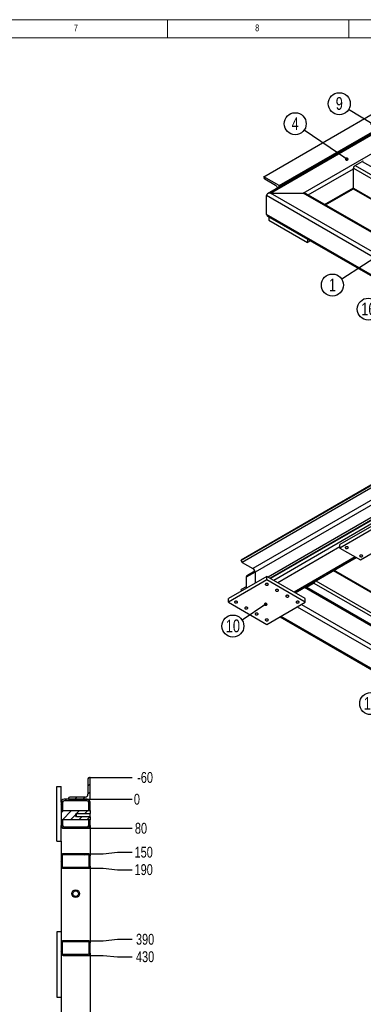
# Model space of a CAD drawing. Header units: millimetres. Extents: x 5 to 589, y 5 to 415.
# Tile 8 of 11: x 306 to 401, y 144 to 415. Entities that reach past the tile are written whole.
import ezdxf

# ---------------------------------------------------------------- set-up
doc = ezdxf.new("R2010")
doc.units = ezdxf.units.MM
doc.header["$PDSIZE"] = -1
for name, color, linetype in [('COTES', 1, 'Continuous'), ('NOTES', 6, 'Continuous'), ('TRAIT-FINS', 9, 'Continuous')]:
    doc.layers.add(name, color=color, linetype=linetype)
doc.layers.add('TRAIT-FORT', color=4, linetype='Continuous', lineweight=25)
doc.styles.add('SLDTEXTSTYLE0', font='TXT', dxfattribs={"width": 0.75})
doc.dimstyles.new('SLDDIMSTYLE2', dxfattribs={"dimtxt": 0.18, "dimasz": 1, "dimexe": 0, "dimexo": 0.0625, "dimgap": 0, "dimtad": 0, "dimtih": 1, "dimtoh": 1, "dimdec": 0, "dimrnd": 1e-09, "dimzin": 0, "dimdsep": 46, "dimtxsty": 'Standard', "dimblk1": 'DOT', "dimblk2": 'DOT', "dimsah": 1, "dimcen": 0.09, "dimadec": 0, "dimazin": 0, "dimtfac": 1, "dimtdec": 0, "dimtofl": 0, "dimtmove": 0, "dimatfit": 3, "dimldrblk": 'DOT', "dimfxl": 1, "dimfrac": 2, "dimtolj": 1, "dimtzin": 0, "dimarcsym": 0})
doc.dimstyles.new('SLDDIMSTYLE7', dxfattribs={"dimtxt": 3, "dimasz": 0.333333, "dimexe": 0, "dimexo": 0.0625, "dimgap": 0.75, "dimtad": 0, "dimtih": 1, "dimtoh": 1, "dimdec": 0, "dimlfac": 10, "dimrnd": 1e-09, "dimdsep": 46, "dimtxsty": 'SLDTEXTSTYLE0', "dimblk1": 'ORIGIN', "dimblk2": 'ORIGIN', "dimsah": 1, "dimcen": 0.09, "dimadec": 0, "dimazin": 2, "dimtfac": 1, "dimtdec": 0, "dimtofl": 0, "dimtmove": 0, "dimatfit": 3, "dimldrblk": 'ORIGIN', "dimfxl": 1, "dimfrac": 2, "dimtolj": 1, "dimtzin": 12, "dimarcsym": 0})
doc.dimstyles.new('SLDDIMSTYLE8', dxfattribs={"dimtxt": 3, "dimasz": 2, "dimexe": 0, "dimexo": 0.0625, "dimgap": 0.75, "dimtad": 0, "dimtih": 1, "dimtoh": 1, "dimdec": 0, "dimlfac": 10, "dimrnd": 1e-09, "dimzin": 12, "dimdsep": 46, "dimtxsty": 'SLDTEXTSTYLE0', "dimsah": 1, "dimcen": 0.09, "dimadec": 0, "dimazin": 3, "dimtfac": 1, "dimtdec": 0, "dimtofl": 0, "dimtmove": 0, "dimatfit": 3, "dimfxl": 1, "dimfrac": 2, "dimtolj": 1, "dimtzin": 12, "dimarcsym": 0})

# ---------------------------------------------------------------- blocks, each defined once
blk = doc.blocks.new('SW_NOTE_3')
at = {"layer": 'NOTES', "color": 0}
blk.add_circle((-2.56, -1.64), 3.04, dxfattribs=at)
at = {"layer": 'NOTES', "color": 0, "insert": (-2.55, 0.17), "char_height": 3.5, "attachment_point": 2, "style": 'SLDTEXTSTYLE0'}
blk.add_mtext('1', dxfattribs=at)
blk = doc.blocks.new('_Dot')
at = {"color": 0, "linetype": 'ByBlock', "lineweight": -2}
blk.add_line((-0.5, 0), (-1, 0), dxfattribs=at)
at = {"color": 0, "linetype": 'ByBlock', "const_width": 0.5}
blk.add_lwpolyline([(-0.25, 0, 1), (0.25, 0, 1)], format="xyb", close=True, dxfattribs=at)
blk = doc.blocks.new('SW_NOTE_6')
at = {"layer": 'NOTES', "color": 0}
blk.add_circle((-2.51, 1.72), 3.04, dxfattribs=at)
at = {"layer": 'NOTES', "color": 0, "insert": (-2.5, 3.53), "char_height": 3.5, "attachment_point": 2, "style": 'SLDTEXTSTYLE0'}
blk.add_mtext('4', dxfattribs=at)
blk = doc.blocks.new('SW_NOTE_10')
at = {"layer": 'NOTES', "color": 0}
blk.add_circle((-2.59, 1.59), 3.04, dxfattribs=at)
at = {"layer": 'NOTES', "color": 0, "insert": (-2.59, 3.4), "char_height": 3.5, "attachment_point": 2, "style": 'SLDTEXTSTYLE0'}
blk.add_mtext('9', dxfattribs=at)
blk = doc.blocks.new('SW_NOTE_11')
at = {"layer": 'NOTES', "color": 0}
blk.add_circle((-2.34, -1.95), 3.04, dxfattribs=at)
at = {"layer": 'NOTES', "color": 0, "insert": (-2.33, -0.13), "char_height": 3.5, "attachment_point": 2, "style": 'SLDTEXTSTYLE0'}
blk.add_mtext('16', dxfattribs=at)
blk = doc.blocks.new('SW_NOTE_18')
at = {"layer": 'NOTES', "color": 0}
blk.add_circle((-2.53, -1.68), 3.04, dxfattribs=at)
at = {"layer": 'NOTES', "color": 0, "insert": (-2.52, 0.13), "char_height": 3.5, "attachment_point": 2, "style": 'SLDTEXTSTYLE0'}
blk.add_mtext('10', dxfattribs=at)
blk = doc.blocks.new('SW_NOTE_19')
at = {"layer": 'NOTES', "color": 0}
blk.add_circle((-2.55, -1.66), 3.04, dxfattribs=at)
at = {"layer": 'NOTES', "color": 0, "insert": (-2.54, 0.15), "char_height": 3.5, "attachment_point": 2, "style": 'SLDTEXTSTYLE0'}
blk.add_mtext('11', dxfattribs=at)
blk = doc.blocks.new('_D_90')
at = {"layer": 'COTES', "color": 0, "lineweight": -2, "transparency": 16777216}
blk.add_line((325.72, 200.16), (337.25, 200.16), dxfattribs=at)
at = {"layer": 'Defpoints', "color": 0, "transparency": 16777216}
for p in [(325.66, 200.16), (325.66, 200.16), (337.25, 200.16)]:
    blk.add_point(p, dxfattribs=at)
at = {"layer": 'COTES', "color": 0, "transparency": 16777216, "insert": (338.56, 200.16), "char_height": 3, "attachment_point": 5, "style": 'SLDTEXTSTYLE0'}
blk.add_mtext('\\A1;0', dxfattribs=at)
blk = doc.blocks.new('_Origin')
at = {"color": 0, "linetype": 'ByBlock', "lineweight": -2}
blk.add_line((0, 0), (-1, 0), dxfattribs=at)
blk.add_circle((0, 0), 0.5, dxfattribs=at)
blk = doc.blocks.new('_D_91')
at = {"layer": 'COTES', "color": 0, "lineweight": -2, "transparency": 16777216}
blk.add_line((324.92, 192.16), (337.25, 192.16), dxfattribs=at)
at = {"layer": 'Defpoints', "color": 0, "transparency": 16777216}
for p in [(325.66, 200.16), (324.86, 192.16), (337.25, 192.16)]:
    blk.add_point(p, dxfattribs=at)
at = {"layer": 'COTES', "color": 0, "transparency": 16777216, "insert": (339.68, 192.16), "char_height": 3, "attachment_point": 5, "style": 'SLDTEXTSTYLE0'}
blk.add_mtext('\\A1;80', dxfattribs=at)
blk = doc.blocks.new('_D_92')
at = {"layer": 'COTES', "color": 0, "lineweight": -2, "transparency": 16777216}
for p, q in [((325.12, 185.16), (329.25, 185.16)), ((329.25, 185.16), (333.25, 185.57)), ((333.25, 185.57), (337.25, 185.57))]:
    blk.add_line(p, q, dxfattribs=at)
at = {"layer": 'Defpoints', "color": 0, "transparency": 16777216}
for p in [(325.66, 200.16), (325.06, 185.16), (337.25, 185.57)]:
    blk.add_point(p, dxfattribs=at)
at = {"layer": 'COTES', "color": 0, "transparency": 16777216, "insert": (340.43, 185.57), "char_height": 3, "attachment_point": 5, "style": 'SLDTEXTSTYLE0'}
blk.add_mtext('\\A1;150', dxfattribs=at)
blk = doc.blocks.new('_D_93')
at = {"layer": 'COTES', "color": 0, "lineweight": -2, "transparency": 16777216}
for p, q in [((325.12, 181.16), (329.25, 181.16)), ((329.25, 181.16), (333.25, 180.76)), ((333.25, 180.76), (337.25, 180.76))]:
    blk.add_line(p, q, dxfattribs=at)
at = {"layer": 'Defpoints', "color": 0, "transparency": 16777216}
for p in [(325.66, 200.16), (325.06, 181.16), (337.25, 180.76)]:
    blk.add_point(p, dxfattribs=at)
at = {"layer": 'COTES', "color": 0, "transparency": 16777216, "insert": (340.43, 180.76), "char_height": 3, "attachment_point": 5, "style": 'SLDTEXTSTYLE0'}
blk.add_mtext('\\A1;190', dxfattribs=at)
blk = doc.blocks.new('_D_94')
at = {"layer": 'COTES', "color": 0, "lineweight": -2, "transparency": 16777216}
for p, q in [((325.12, 161.16), (329.25, 161.16)), ((329.25, 161.16), (333.25, 161.57)), ((333.25, 161.57), (337.25, 161.57))]:
    blk.add_line(p, q, dxfattribs=at)
at = {"layer": 'Defpoints', "color": 0, "transparency": 16777216}
for p in [(325.66, 200.16), (325.06, 161.16), (337.25, 161.57)]:
    blk.add_point(p, dxfattribs=at)
at = {"layer": 'COTES', "color": 0, "transparency": 16777216, "insert": (340.81, 161.57), "char_height": 3, "attachment_point": 5, "style": 'SLDTEXTSTYLE0'}
blk.add_mtext('\\A1;390', dxfattribs=at)
blk = doc.blocks.new('_D_95')
at = {"layer": 'COTES', "color": 0, "lineweight": -2, "transparency": 16777216}
for p, q in [((325.12, 157.16), (329.25, 157.16)), ((329.25, 157.16), (333.25, 156.76)), ((333.25, 156.76), (337.25, 156.76))]:
    blk.add_line(p, q, dxfattribs=at)
at = {"layer": 'Defpoints', "color": 0, "transparency": 16777216}
for p in [(325.66, 200.16), (325.06, 157.16), (337.25, 156.76)]:
    blk.add_point(p, dxfattribs=at)
at = {"layer": 'COTES', "color": 0, "transparency": 16777216, "insert": (340.81, 156.76), "char_height": 3, "attachment_point": 5, "style": 'SLDTEXTSTYLE0'}
blk.add_mtext('\\A1;430', dxfattribs=at)
blk = doc.blocks.new('_D_96')
at = {"layer": 'COTES', "color": 0, "lineweight": -2, "transparency": 16777216}
for p, q in [((325.12, 136.16), (329.25, 136.16)), ((329.25, 136.16), (333.25, 136.57)), ((333.25, 136.57), (337.25, 136.57))]:
    blk.add_line(p, q, dxfattribs=at)
at = {"layer": 'Defpoints', "color": 0, "transparency": 16777216}
for p in [(325.66, 200.16), (325.06, 136.16), (337.25, 136.57)]:
    blk.add_point(p, dxfattribs=at)
at = {"layer": 'COTES', "color": 0, "transparency": 16777216, "insert": (340.81, 136.57), "char_height": 3, "attachment_point": 5, "style": 'SLDTEXTSTYLE0'}
blk.add_mtext('\\A1;640', dxfattribs=at)
blk = doc.blocks.new('_D_97')
at = {"layer": 'COTES', "color": 0, "lineweight": -2, "transparency": 16777216}
for p, q in [((325.12, 132.16), (329.25, 132.16)), ((329.25, 132.16), (333.25, 131.76)), ((333.25, 131.76), (337.25, 131.76))]:
    blk.add_line(p, q, dxfattribs=at)
at = {"layer": 'Defpoints', "color": 0, "transparency": 16777216}
for p in [(325.66, 200.16), (325.06, 132.16), (337.25, 131.76)]:
    blk.add_point(p, dxfattribs=at)
at = {"layer": 'COTES', "color": 0, "transparency": 16777216, "insert": (340.81, 131.76), "char_height": 3, "attachment_point": 5, "style": 'SLDTEXTSTYLE0'}
blk.add_mtext('\\A1;680', dxfattribs=at)
blk = doc.blocks.new('_D_98')
at = {"layer": 'COTES', "color": 0, "lineweight": -2, "transparency": 16777216}
blk.add_line((324.92, 114.16), (337.25, 114.16), dxfattribs=at)
at = {"layer": 'Defpoints', "color": 0, "transparency": 16777216}
for p in [(325.66, 200.16), (324.86, 114.16), (337.25, 114.16)]:
    blk.add_point(p, dxfattribs=at)
at = {"layer": 'COTES', "color": 0, "transparency": 16777216, "insert": (340.81, 114.16), "char_height": 3, "attachment_point": 5, "style": 'SLDTEXTSTYLE0'}
blk.add_mtext('\\A1;860', dxfattribs=at)
blk = doc.blocks.new('_D_99')
at = {"layer": 'COTES', "color": 0, "lineweight": -2, "transparency": 16777216}
blk.add_line((322.77, 106.16), (337.25, 106.16), dxfattribs=at)
at = {"layer": 'Defpoints', "color": 0, "transparency": 16777216}
for p in [(325.66, 200.16), (322.71, 106.16), (337.25, 106.16)]:
    blk.add_point(p, dxfattribs=at)
at = {"layer": 'COTES', "color": 0, "transparency": 16777216, "insert": (340.81, 106.16), "char_height": 3, "attachment_point": 5, "style": 'SLDTEXTSTYLE0'}
blk.add_mtext('\\A1;940', dxfattribs=at)
blk = doc.blocks.new('_D_100')
at = {"layer": 'COTES', "color": 0, "lineweight": -2, "transparency": 16777216}
blk.add_line((325.72, 206.16), (337.25, 206.16), dxfattribs=at)
at = {"layer": 'Defpoints', "color": 0, "transparency": 16777216}
for p in [(325.66, 206.16), (337.25, 206.16), (325.66, 200.16)]:
    blk.add_point(p, dxfattribs=at)
at = {"layer": 'COTES', "color": 0, "transparency": 16777216, "insert": (340.81, 206.16), "char_height": 3, "attachment_point": 5, "style": 'SLDTEXTSTYLE0'}
blk.add_mtext('\\A1;-60', dxfattribs=at)

msp = doc.modelspace()

# ---------------------------------------------------------------- hatches: boundary and pattern name
at = {"layer": 'TRAIT-FINS'}
h = msp.add_hatch(dxfattribs=at)
h.set_pattern_fill('ANSI31', color=256, scale=0.5, angle=3e-322, style=0)
edge = h.paths.add_edge_path(flags=0)
edge.add_line((325.66, 206.16), (325.46, 206.16))
edge.add_arc((325.46, 205.76), 0.4, 90, 180)
edge.add_line((325.06, 205.76), (325.06, 201.56))
edge.add_arc((324.26, 201.56), 0.8, 270, 360, ccw=False)
edge.add_line((324.26, 200.76), (320.06, 200.76))
edge.add_arc((320.06, 200.36), 0.4, 90, 180)
edge.add_line((319.66, 200.36), (319.66, 200.16))
edge.add_line((319.66, 200.16), (325.66, 200.16))
edge.add_line((325.66, 200.16), (325.66, 206.16))
h = msp.add_hatch(dxfattribs=at)
h.set_pattern_fill('ANSI31', color=256, scale=0.5, angle=3e-322, style=0)
edge = h.paths.add_edge_path(flags=0)
edge.add_arc((324.86, 199.36), 0.8, 0, 90)
edge.add_line((324.86, 200.16), (318.46, 200.16))
edge.add_arc((318.46, 199.36), 0.8, 90, 180)
edge.add_line((317.66, 199.36), (317.66, 197.04))
edge.add_line((317.66, 197.04), (318.06, 197.04))
edge.add_line((318.06, 197.04), (318.06, 199.36))
edge.add_arc((318.46, 199.36), 0.4, 90, 180, ccw=False)
edge.add_line((318.46, 199.76), (324.86, 199.76))
edge.add_arc((324.86, 199.36), 0.4, 0, 90, ccw=False)
edge.add_line((325.26, 199.36), (325.26, 197.04))
edge.add_line((325.26, 197.04), (325.66, 197.04))
edge.add_line((325.66, 197.04), (325.66, 199.36))
h = msp.add_hatch(dxfattribs=at)
h.set_pattern_fill('ANSI31', color=256, scale=0.5, angle=3e-322, style=0)
h.paths.add_polyline_path([(317.66, 194.54), (325.66, 194.54), (325.66, 195.36), (321.91, 195.36), (321.66, 195.79), (321.91, 196.21), (325.66, 196.21), (325.66, 197.04), (317.66, 197.04)], flags=0)
h = msp.add_hatch(dxfattribs=at)
h.set_pattern_fill('ANSI31', color=256, scale=0.5, angle=3e-322, style=0)
edge = h.paths.add_edge_path(flags=0)
edge.add_line((324.86, 192.56), (318.46, 192.56))
edge.add_arc((318.46, 192.96), 0.4, 180, 270, ccw=False)
edge.add_line((318.06, 192.96), (318.06, 194.54))
edge.add_line((318.06, 194.54), (317.66, 194.54))
edge.add_line((317.66, 194.54), (317.66, 192.96))
edge.add_arc((318.46, 192.96), 0.8, 180, 270)
edge.add_line((318.46, 192.16), (324.86, 192.16))
edge.add_arc((324.86, 192.96), 0.8, 270, 360)
edge.add_line((325.66, 192.96), (325.66, 194.54))
edge.add_line((325.66, 194.54), (325.26, 194.54))
edge.add_line((325.26, 194.54), (325.26, 192.96))
edge.add_arc((324.86, 192.96), 0.4, 270, 360, ccw=False)
h = msp.add_hatch(dxfattribs=at)
h.set_pattern_fill('ANSI31', color=256, scale=0.5, angle=3e-322, style=0)
edge = h.paths.add_edge_path(flags=0)
edge.add_line((325.06, 185.16), (318.26, 185.16))
edge.add_arc((318.26, 184.56), 0.6, 90, 180)
edge.add_line((317.66, 184.56), (317.66, 181.76))
edge.add_arc((318.26, 181.76), 0.6, 180, 270)
edge.add_line((318.26, 181.16), (325.06, 181.16))
edge.add_arc((325.06, 181.76), 0.6, 270, 360)
edge.add_line((325.66, 181.76), (325.66, 184.56))
edge.add_arc((325.06, 184.56), 0.6, 0, 90)
edge = h.paths.add_edge_path(flags=0)
edge.add_arc((318.26, 184.56), 0.3, 90, 180, ccw=False)
edge.add_line((318.26, 184.86), (325.06, 184.86))
edge.add_arc((325.06, 184.56), 0.3, 0, 90, ccw=False)
edge.add_line((325.36, 184.56), (325.36, 181.76))
edge.add_arc((325.06, 181.76), 0.3, 270, 360, ccw=False)
edge.add_line((325.06, 181.46), (318.26, 181.46))
edge.add_arc((318.26, 181.76), 0.3, 180, 270, ccw=False)
edge.add_line((317.96, 181.76), (317.96, 184.56))
h = msp.add_hatch(dxfattribs=at)
h.set_pattern_fill('ANSI31', color=256, scale=0.5, angle=3e-322, style=0)
edge = h.paths.add_edge_path(flags=0)
edge.add_arc((325.06, 160.56), 0.6, 0, 90)
edge.add_line((325.06, 161.16), (318.26, 161.16))
edge.add_arc((318.26, 160.56), 0.6, 90, 180)
edge.add_line((317.66, 160.56), (317.66, 157.76))
edge.add_arc((318.26, 157.76), 0.6, 180, 270)
edge.add_line((318.26, 157.16), (325.06, 157.16))
edge.add_arc((325.06, 157.76), 0.6, 270, 360)
edge.add_line((325.66, 157.76), (325.66, 160.56))
edge = h.paths.add_edge_path(flags=0)
edge.add_line((317.96, 157.76), (317.96, 160.56))
edge.add_arc((318.26, 160.56), 0.3, 90, 180, ccw=False)
edge.add_line((318.26, 160.86), (325.06, 160.86))
edge.add_arc((325.06, 160.56), 0.3, 0, 90, ccw=False)
edge.add_line((325.36, 160.56), (325.36, 157.76))
edge.add_arc((325.06, 157.76), 0.3, 270, 360, ccw=False)
edge.add_line((325.06, 157.46), (318.26, 157.46))
edge.add_arc((318.26, 157.76), 0.3, 180, 270, ccw=False)

# ---------------------------------------------------------------- linework, layer by layer
at = {"lineweight": 18}
for p, q in [((589, 415), (5, 415)), ((347, 410), (347, 415)), ((397, 415), (397, 410)), ((584, 410), (10, 410))]:
    msp.add_line(p, q, dxfattribs=at)
at = {"layer": 'TRAIT-FORT', "lineweight": 25}
for p, q in [((373.55, 371.72), (433.66, 406.42)), ((440.73, 405.22), (374.59, 367.04)), ((375.39, 367.23), (440.73, 404.95)), ((377.79, 369.27), (437.9, 403.97)), ((384.44, 367.23), (440.73, 399.72)), ((398.72, 374.82), (400.7, 375.96)), ((398.72, 374.82), (460.24, 339.31)), ((400.7, 375.96), (462.22, 340.45)), ((385.81, 366.71), (398.3, 373.92)), ((398.3, 368.53), (398.3, 374.09)), ((398.3, 374.09), (459.73, 338.63)), ((377.79, 369.27), (373.55, 371.72)), ((373.55, 371.56), (373.55, 371.72)), ((376.8, 369.35), (373.83, 371.07)), ((377.79, 368.89), (377.79, 369.27)), ((507.19, 289.83), (374.26, 366.58)), ((374.26, 361.35), (374.26, 366.58)), ((507.19, 291.14), (375.39, 367.23)), ((375.39, 367.23), (384.44, 367.23)), ((507.19, 296.36), (384.44, 367.23)), ((507.19, 296.64), (385.24, 367.04)), ((390.33, 364.1), (398.3, 368.7)), ((390.57, 363.96), (398.31, 368.43)), ((398.3, 368.53), (454.92, 335.85)), ((398.42, 368.26), (454.74, 335.75)), ((507.19, 284.61), (374.26, 361.35)), ((374.59, 360.89), (507.19, 284.34)), ((374.97, 360.67), (374.97, 359.72)), ((374.97, 359.72), (385.57, 353.59)), ((385.57, 354.55), (385.57, 353.59)), ((386.4, 354.07), (385.57, 353.59)), ((427.42, 300.79), (367.31, 266.09)), ((427.42, 300.63), (367.31, 265.93)), ((427.7, 300.14), (367.6, 265.44)), ((430.67, 298.42), (370.56, 263.72)), ((431.23, 297.44), (371.13, 262.74)), ((431.23, 294.01), (374.74, 261.4)), ((431.52, 293.52), (375.3, 261.07)), ((431.66, 293.44), (375.44, 260.99)), ((435.19, 294.5), (376.29, 260.5)), ((407.26, 277.72), (394.54, 270.38)), ((407.26, 276.74), (394.54, 269.4)), ((400.19, 266.13), (412.92, 273.48)), ((394.54, 269.72), (377.42, 259.84)), ((394.54, 269.4), (394.54, 270.38)), ((394.54, 269.4), (400.19, 266.13)), ((367.31, 265.93), (367.31, 266.09)), ((398.78, 266.95), (381.95, 257.23)), ((382.18, 257.1), (399.01, 266.81)), ((367.6, 265.44), (370.56, 263.72)), ((449.21, 230.77), (392.9, 263.28)), ((374.38, 261.6), (363.78, 255.48)), ((374.38, 260.62), (363.78, 254.5)), ((371.13, 262.74), (368.73, 261.36)), ((368.73, 261.36), (368.73, 258.33)), ((371.09, 262.99), (369.06, 261.82)), ((371.13, 262.74), (371.13, 259.72)), ((374.38, 260.62), (374.38, 261.6)), ((384.99, 255.48), (374.38, 261.6)), ((384.99, 254.5), (374.38, 260.62)), ((392.72, 263.18), (449.34, 230.5)), ((368.73, 258.74), (367.31, 257.93)), ((367.31, 257.76), (367.31, 257.93)), ((384.8, 258.61), (441.56, 225.84)), ((385.11, 258.55), (446.63, 223.04)), ((385.29, 258.89), (385.41, 258.82)), ((385.41, 258.82), (387.39, 259.97)), ((385.41, 258.58), (387.39, 259.72)), ((385.41, 258.58), (446.93, 223.07)), ((387.39, 259.72), (448.91, 224.21)), ((387.91, 260.4), (449.34, 224.94)), ((363.78, 254.5), (363.78, 255.48)), ((367.4, 257.58), (367.41, 257.57)), ((384.99, 254.5), (384.99, 255.48)), ((363.78, 254.5), (374.38, 248.37)), ((374.38, 248.37), (384.99, 254.5)), ((382.8, 253.23), (408.11, 238.62)), ((383.93, 253.88), (439.65, 221.72)), ((378.04, 250.48), (403.35, 235.87)), ((378.27, 250.62), (403.59, 236.01)), ((316.46, 188.66), (316.46, 203.66)), ((316.46, 203.66), (317.66, 203.66)), ((317.66, 199.36), (317.66, 203.66)), ((325.06, 205.76), (325.06, 201.56)), ((325.66, 206.16), (325.46, 206.16)), ((325.66, 200.16), (325.66, 206.16)), ((317.66, 199.36), (317.66, 197.04)), ((318.06, 199.36), (318.06, 197.04)), ((324.86, 200.16), (318.46, 200.16)), ((324.86, 199.76), (318.46, 199.76)), ((319.66, 200.36), (319.66, 200.16)), ((319.66, 200.16), (325.66, 200.16)), ((324.26, 200.76), (320.06, 200.76)), ((325.26, 197.04), (325.26, 199.36)), ((325.66, 197.04), (325.66, 199.36)), ((317.66, 197.04), (318.06, 197.04)), ((317.66, 197.04), (317.66, 194.54)), ((317.66, 197.04), (325.66, 197.04)), ((321.66, 195.79), (321.91, 196.21)), ((321.91, 195.36), (321.66, 195.79)), ((321.91, 196.21), (325.66, 196.21)), ((321.91, 195.36), (321.91, 196.21)), ((325.66, 195.36), (321.91, 195.36)), ((325.26, 197.04), (325.66, 197.04)), ((325.66, 197.04), (325.66, 196.21)), ((325.66, 195.36), (325.66, 196.21)), ((325.66, 195.36), (325.66, 194.54)), ((318.06, 194.54), (317.66, 194.54)), ((317.66, 194.54), (317.66, 192.96)), ((325.66, 194.54), (317.66, 194.54)), ((317.66, 188.66), (317.66, 192.96)), ((318.06, 194.54), (318.06, 192.96)), ((325.66, 194.54), (325.26, 194.54)), ((325.26, 192.96), (325.26, 194.54)), ((325.66, 192.96), (325.66, 194.54)), ((325.66, 192.96), (325.66, 184.56)), ((318.46, 192.56), (324.86, 192.56)), ((318.46, 192.16), (324.86, 192.16)), ((316.46, 188.66), (317.66, 188.66)), ((317.66, 188.66), (317.66, 184.56)), ((317.66, 184.56), (317.66, 181.76)), ((317.96, 184.56), (317.96, 181.76)), ((325.06, 185.16), (318.26, 185.16)), ((325.06, 184.86), (318.26, 184.86)), ((325.36, 181.76), (325.36, 184.56)), ((325.66, 181.76), (325.66, 184.56)), ((317.66, 181.76), (317.66, 160.56)), ((318.26, 181.46), (325.06, 181.46)), ((318.26, 181.16), (325.06, 181.16)), ((325.66, 181.76), (325.66, 160.56)), ((316.46, 163.66), (316.46, 145.66)), ((317.66, 163.66), (316.46, 163.66)), ((317.66, 160.56), (317.66, 157.76)), ((317.96, 160.56), (317.96, 157.76)), ((325.06, 161.16), (318.26, 161.16)), ((325.06, 160.86), (318.26, 160.86)), ((325.36, 157.76), (325.36, 160.56)), ((325.66, 157.76), (325.66, 160.56)), ((317.66, 157.76), (317.66, 135.56)), ((318.26, 157.46), (325.06, 157.46)), ((325.66, 157.76), (325.66, 135.56)), ((318.26, 157.16), (325.06, 157.16)), ((316.46, 145.66), (317.66, 145.66))]:
    msp.add_line(p, q, dxfattribs=at)
at = {"layer": 'TRAIT-FORT', "lineweight": 25, "flags": 128}
for points in [[(396.14, 269.69), (396.07, 269.63), (396.03, 269.56), (396.02, 269.49), (396.06, 269.42), (396.12, 269.36), (396.22, 269.31), (396.34, 269.28), (396.46, 269.27), (396.59, 269.29), (396.7, 269.32), (396.79, 269.37), (396.85, 269.44), (396.87, 269.51), (396.86, 269.58), (396.8, 269.65), (396.72, 269.7), (396.61, 269.74), (396.49, 269.76), (396.37, 269.76), (396.25, 269.74), (396.14, 269.69)], [(400.1, 267.41), (400.03, 267.35), (399.99, 267.28), (399.98, 267.21), (400.02, 267.13), (400.08, 267.07), (400.18, 267.03), (400.29, 267), (400.42, 266.99), (400.55, 267), (400.66, 267.04), (400.75, 267.09), (400.81, 267.15), (400.83, 267.22), (400.82, 267.3), (400.76, 267.36), (400.68, 267.42), (400.57, 267.46), (400.45, 267.48), (400.33, 267.47), (400.21, 267.45), (400.1, 267.41)], [(374.08, 259.22), (374.18, 259.18), (374.3, 259.15), (374.43, 259.15), (374.55, 259.17), (374.66, 259.21), (374.74, 259.26), (374.79, 259.33), (374.81, 259.4), (374.78, 259.48), (374.73, 259.54), (374.64, 259.59), (374.52, 259.63), (374.4, 259.64), (374.27, 259.63), (374.16, 259.6), (374.06, 259.56), (373.99, 259.49), (373.96, 259.42), (373.97, 259.35), (374.01, 259.28), (374.08, 259.22)], [(376.91, 257.59), (377.01, 257.55), (377.13, 257.52), (377.26, 257.52), (377.38, 257.54), (377.49, 257.58), (377.57, 257.63), (377.62, 257.7), (377.64, 257.77), (377.61, 257.84), (377.55, 257.91), (377.46, 257.96), (377.35, 257.99), (377.23, 258.01), (377.1, 258), (376.99, 257.97), (376.89, 257.92), (376.82, 257.86), (376.79, 257.79), (376.79, 257.72), (376.84, 257.65), (376.91, 257.59)], [(385, 258.72), (385.02, 258.66), (385.06, 258.59), (385.11, 258.55), (385.18, 258.53), (385.25, 258.52), (385.33, 258.54), (385.41, 258.58)], [(379.74, 255.96), (379.84, 255.91), (379.96, 255.89), (380.09, 255.89), (380.21, 255.9), (380.32, 255.94), (380.4, 256), (380.45, 256.07), (380.46, 256.14), (380.44, 256.21), (380.38, 256.28), (380.29, 256.33), (380.18, 256.36), (380.06, 256.37), (379.93, 256.37), (379.81, 256.34), (379.72, 256.29), (379.65, 256.23), (379.62, 256.16), (379.62, 256.08), (379.66, 256.01), (379.74, 255.96)], [(365.6, 254.32), (365.7, 254.28), (365.82, 254.26), (365.95, 254.25), (366.07, 254.27), (366.18, 254.31), (366.26, 254.37), (366.31, 254.43), (366.32, 254.51), (366.3, 254.58), (366.24, 254.64), (366.15, 254.69), (366.04, 254.73), (365.91, 254.74), (365.79, 254.73), (365.67, 254.7), (365.58, 254.66), (365.51, 254.59), (365.48, 254.52), (365.48, 254.45), (365.52, 254.38), (365.6, 254.32)], [(368.43, 252.69), (368.53, 252.65), (368.65, 252.62), (368.77, 252.62), (368.9, 252.64), (369, 252.68), (369.09, 252.73), (369.14, 252.8), (369.15, 252.87), (369.13, 252.94), (369.07, 253.01), (368.98, 253.06), (368.87, 253.1), (368.74, 253.11), (368.62, 253.1), (368.5, 253.07), (368.4, 253.02), (368.34, 252.96), (368.3, 252.89), (368.31, 252.82), (368.35, 252.75), (368.43, 252.69)], [(382.57, 254.32), (382.67, 254.28), (382.79, 254.26), (382.92, 254.25), (383.04, 254.27), (383.15, 254.31), (383.23, 254.37), (383.28, 254.43), (383.29, 254.51), (383.27, 254.58), (383.21, 254.64), (383.12, 254.69), (383.01, 254.73), (382.88, 254.74), (382.76, 254.73), (382.64, 254.7), (382.55, 254.66), (382.48, 254.59), (382.45, 254.52), (382.45, 254.45), (382.49, 254.38), (382.57, 254.32)], [(371.25, 251.06), (371.36, 251.01), (371.48, 250.99), (371.6, 250.99), (371.72, 251.01), (371.83, 251.05), (371.91, 251.1), (371.97, 251.17), (371.98, 251.24), (371.96, 251.31), (371.9, 251.38), (371.81, 251.43), (371.7, 251.46), (371.57, 251.48), (371.44, 251.47), (371.33, 251.44), (371.23, 251.39), (371.17, 251.33), (371.13, 251.26), (371.14, 251.19), (371.18, 251.12), (371.25, 251.06)], [(374.08, 249.42), (374.18, 249.38), (374.3, 249.36), (374.43, 249.35), (374.55, 249.37), (374.66, 249.41), (374.74, 249.47), (374.79, 249.53), (374.81, 249.61), (374.78, 249.68), (374.73, 249.74), (374.64, 249.8), (374.52, 249.83), (374.4, 249.84), (374.27, 249.84), (374.16, 249.81), (374.06, 249.76), (373.99, 249.7), (373.96, 249.63), (373.97, 249.55), (374.01, 249.48), (374.08, 249.42)]]:
    msp.add_lwpolyline(points, dxfattribs=at)
at = {"layer": 'TRAIT-FORT', "lineweight": 25}
for radius in [1.05, 0.75]:
    msp.add_circle((321.66, 174.16), radius, dxfattribs=at)
for centre, radius, start, end in [((399.22, 374.04), 0.922, 122.6055, 177.3945), ((400.88, 375.72), 0.302, 65.6929, 125.6176), ((374.17, 371.58), 0.615, 182.6055, 237.3945), ((376.13, 368.31), 1.24, 14.6379, 57.3058), ((398.59, 368.5), 0.296, 173.7012, 234.9867), ((367.93, 265.96), 0.615, 182.6055, 237.3945), ((369.9, 262.69), 1.23, 2.6055, 57.3945), ((385.33, 258.92), 0.13, 213.8972, 309.6476), ((386.88, 260.51), 0.941, 302.9676, 349.708), ((387.14, 260.36), 0.463, 302.6926, 342.1348), ((367.5, 257.74), 0.192, 173.1991, 240.7415), ((325.46, 205.76), 0.4, 90, 180), ((324.26, 201.56), 0.8, 270, 0), ((318.46, 199.36), 0.8, 90, 180), ((318.46, 199.36), 0.4, 90, 180), ((320.06, 200.36), 0.4, 90, 180), ((324.86, 199.36), 0.8, 0, 90), ((324.86, 199.36), 0.4, 0, 90), ((318.46, 192.96), 0.8, 180, 270), ((318.46, 192.96), 0.4, 180, 270), ((324.86, 192.96), 0.4, 270, 0), ((324.86, 192.96), 0.8, 270, 0), ((318.26, 184.56), 0.6, 90, 180), ((318.26, 184.56), 0.3, 90, 180), ((325.06, 184.56), 0.6, 0, 90), ((325.06, 184.56), 0.3, 0, 90), ((318.26, 181.76), 0.6, 180, 270), ((318.26, 181.76), 0.3, 180, 270), ((325.06, 181.76), 0.3, 270, 0), ((325.06, 181.76), 0.6, 270, 0), ((318.26, 160.56), 0.6, 90, 180), ((318.26, 160.56), 0.3, 90, 180), ((325.06, 160.56), 0.6, 0, 90), ((325.06, 160.56), 0.3, 0, 90), ((318.26, 157.76), 0.6, 180, 270), ((318.26, 157.76), 0.3, 180, 270), ((325.06, 157.76), 0.3, 270, 0), ((325.06, 157.76), 0.6, 270, 0)]:
    msp.add_arc(centre, radius, start, end, dxfattribs=at)
for centre, start_param, end_param in [((375.39, 366.58), 1.570796, 3.141593), ((375.39, 366.58), 1.570796, 3.141593), ((384.44, 366.58), 0.785479, 1.570796), ((384.44, 366.58), 0.785479, 1.570796), ((375.39, 361.35), 3.141593, 3.927072), ((375.39, 361.35), 3.141593, 3.927072), ((369.86, 261.36), 2.356113, 3.141593), ((369.86, 261.36), 2.356113, 3.141593)]:
    msp.add_ellipse(centre, major_axis=(1.13, 0), ratio=0.577382, start_param=start_param, end_param=end_param, dxfattribs=at)

# ---------------------------------------------------------------- block references
at = {"layer": 'NOTES'}
for name, p in [('SW_NOTE_10', (396.96, 390.26)), ('SW_NOTE_6', (384.72, 384.6)), ('SW_NOTE_3', (395.05, 343.5)), ('SW_NOTE_11', (404.71, 337.18)), ('SW_NOTE_18', (367.55, 249.56)), ('SW_NOTE_19', (405.61, 228.19))]:
    msp.add_blockref(name, p, dxfattribs=at)

# ---------------------------------------------------------------- texts
at = {"layer": 'NOTES', "char_height": 1.85, "attachment_point": 1, "style": 'SLDTEXTSTYLE0'}
for s, insert in [('7', (321.17, 413.67)), ('8', (371.17, 413.67))]:
    msp.add_mtext(s, dxfattribs=dict(at, insert=insert))

# ---------------------------------------------------------------- dimensions: what is measured, and where the dimension line sits
at = {"layer": 'COTES'}
dim = msp.add_ordinate_dim(feature_location=(325.66, 206.16), offset=(11.58, 0), dtype=0, origin=(325.66, 200.16), text='-<>', dimstyle='SLDDIMSTYLE8', dxfattribs=at)
dim.commit()
dim.dimension.update_dxf_attribs({"geometry": '_D_100', "text_midpoint": (340.81, 206.16)})
for feature_location, offset, origin, dimstyle, picture, middle in [((325.66147104, 200.16261679), (11.58354541, 0), (325.66147104, 200.16261679), 'SLDDIMSTYLE7', '_D_90', (338.55751645, 200.16261679)), ((322.71, 106.16), (14.53, 0), (325.66, 200.16), 'SLDDIMSTYLE8', '_D_99', (340.81, 106.16)), ((324.86, 192.16), (12.38, 0), (325.66, 200.16), 'SLDDIMSTYLE8', '_D_91', (339.68, 192.16)), ((324.86, 114.16), (12.38, 0), (325.66, 200.16), 'SLDDIMSTYLE8', '_D_98', (340.81, 114.16)), ((325.06, 185.16), (12.18, 0.41), (325.66, 200.16), 'SLDDIMSTYLE8', '_D_92', (340.43, 185.57)), ((325.06, 181.16), (12.18, -0.41), (325.66, 200.16), 'SLDDIMSTYLE8', '_D_93', (340.43, 180.76)), ((325.06, 161.16), (12.18, 0.41), (325.66, 200.16), 'SLDDIMSTYLE8', '_D_94', (340.81, 161.57)), ((325.06, 157.16), (12.18, -0.41), (325.66, 200.16), 'SLDDIMSTYLE8', '_D_95', (340.81, 156.76)), ((325.06, 136.16), (12.18, 0.41), (325.66, 200.16), 'SLDDIMSTYLE8', '_D_96', (340.81, 136.57)), ((325.06, 132.16), (12.18, -0.41), (325.66, 200.16), 'SLDDIMSTYLE8', '_D_97', (340.81, 131.76))]:
    dim = msp.add_ordinate_dim(feature_location=feature_location, offset=offset, dtype=0, origin=origin, dimstyle=dimstyle, dxfattribs=at)
    dim.commit()
    dim.dimension.update_dxf_attribs({"geometry": picture, "text_midpoint": middle})

# ---------------------------------------------------------------- leaders
at = {"layer": 'NOTES'}
for points in [[(403.4, 386.33), (396.96, 390.26)], [(396.43, 376.57), (384.72, 384.6)], [(407.01, 351.18), (395.05, 343.5)], [(374.09, 253.9), (367.55, 249.56)]]:
    msp.add_leader(points, dimstyle='SLDDIMSTYLE2', dxfattribs=at)

doc.saveas('drawing.dxf')
